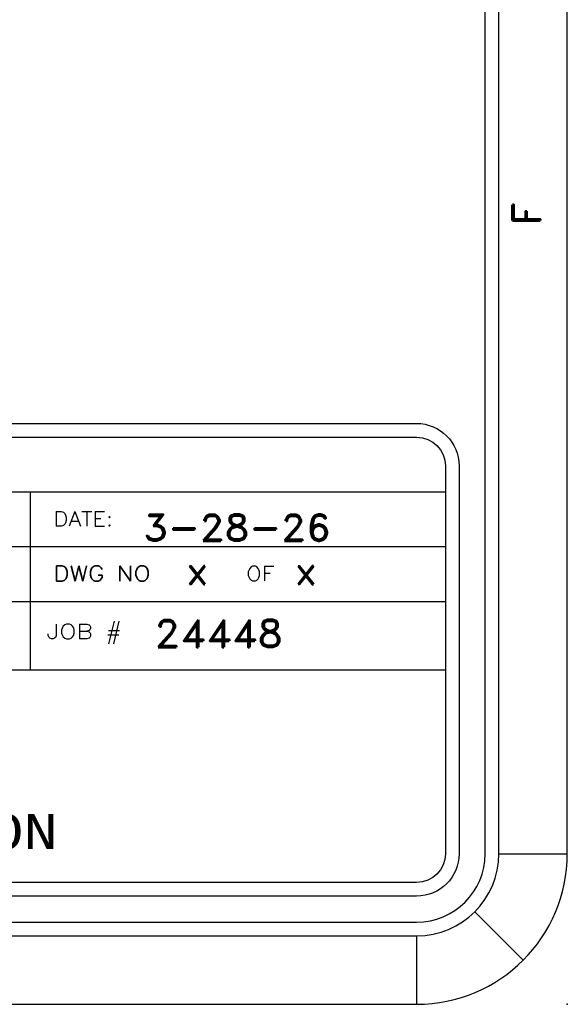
# Model space of a CAD drawing. Header units: inches. Extents: x 3 to 289, y 4 to 291.
# Tile 56 of 256: x 59.73 to 61.72, y 53.39 to 56.99. Entities that reach past the tile are written whole.
import ezdxf
from ezdxf.enums import TextEntityAlignment as Align

# ---------------------------------------------------------------- set-up
doc = ezdxf.new("R2010")
doc.units = ezdxf.units.IN
doc.header["$LTSCALE"] = 0.5
doc.header["$MEASUREMENT"] = 0
doc.layers.add('PLOTVIEW1', color=7, linetype='Continuous')
doc.layers.add('STR_INS', color=8, linetype='Continuous')
doc.styles.add('VERO2-Courier New', font='cour.ttf')
doc.styles.add('VERO3-RomanS', font='romans__.ttf')
doc.styles.add('VERO5-RomanD', font='romand__.ttf')

msp = doc.modelspace()

# ---------------------------------------------------------------- linework, layer by layer
at = {"layer": 'PLOTVIEW1', "color": 97, "linetype": 'Continuous'}
for p, q in [((61.4247, 53.94), (61.4247, 87.94)), ((61.4747, 53.94), (61.4747, 87.94)), ((61.7247, 53.94), (61.7247, 87.94)), ((61.4747, 53.94), (61.7247, 53.94)), ((61.3869, 53.7278), (61.5636, 53.551)), ((15.1747, 53.69), (61.1747, 53.69)), ((15.1747, 53.64), (61.1747, 53.64)), ((61.1747, 53.64), (61.1747, 53.39)), ((15.1747, 53.39), (61.1747, 53.39))]:
    msp.add_line(p, q, dxfattribs=at)
at = {"layer": 'PLOTVIEW1', "color": 252, "linetype": 'Continuous'}
for p, q in [((54.5698, 55.2616, 0.0197), (61.2797, 55.2616, 0.0197)), ((59.7657, 54.8616, 0.0197), (59.7657, 55.2616, 0.0197)), ((54.5698, 55.0616, 0.0197), (61.2797, 55.0616, 0.0197)), ((54.5698, 54.8616, 0.0197), (61.2797, 54.8616, 0.0197)), ((59.7657, 54.6116, 0.0197), (59.7657, 54.8616, 0.0197)), ((56.7397, 54.6116, 0.0197), (61.2797, 54.6116, 0.0197))]:
    msp.add_line(p, q, dxfattribs=at)
at = {"layer": 'PLOTVIEW1', "color": 97, "linetype": 'Continuous'}
for radius in [0.3, 0.25, 0.55]:
    msp.add_arc((61.1747, 53.94), radius, 270, 0, dxfattribs=at)
msp.add_point((61.7247, 53.39), dxfattribs=at)
at = {"layer": 'STR_INS', "color": 4, "linetype": 'Continuous'}
for p, q in [((54.6748, 55.5116), (61.1747, 55.5116)), ((54.6748, 55.4616), (61.1747, 55.4616)), ((61.2797, 55.3566), (61.2797, 53.94)), ((61.3297, 55.3566), (61.3297, 53.94)), ((61.1747, 53.835), (54.6748, 53.835)), ((61.1747, 53.785), (54.6748, 53.785))]:
    msp.add_line(p, q, dxfattribs=at)
at = {"layer": 'STR_INS', "color": 4, "linetype": 'Continuous', "extrusion": (0, 8.88178e-16, -1)}
for centre, radius, start, end in [((-61.1747, 55.3566), 0.155, 90, 180), ((-61.1747, 55.3566), 0.105, 90, 180), ((-61.1747, 53.94), 0.105, 180, 270), ((-61.1747, 53.94), 0.155, 180, 270)]:
    msp.add_arc(centre, radius, start, end, dxfattribs=at)

# ---------------------------------------------------------------- texts
at = {"layer": 'PLOTVIEW1', "color": 56, "linetype": 'Continuous', "style": 'VERO5-RomanD', "width": 1.001006}
msp.add_text('F', height=0.1, rotation=90, dxfattribs=at).set_placement((61.6252, 56.2345), (61.6252, 56.3193), align=Align.FIT)
at = {"layer": 'PLOTVIEW1', "color": 7, "linetype": 'Continuous'}
for s, height, style, width, p, p2 in [('DATE:', 0.05345, 'VERO3-RomanS', 1.000853, (59.8491, 55.1364, 0.0197), (60.0666, 55.1364, 0.0197)), ('3-28-26', 0.09605, 'VERO5-RomanD', 0.999631, (60.1763, 55.0829, 0.0197), (60.8619, 55.0829, 0.0197)), ('DWG NO', 0.05632, 'VERO3-RomanS', 1.000167, (59.849, 54.9355, 0.0197), (60.2038, 54.9355, 0.0197)), ('x', 0.1, 'VERO5-RomanD', 1.001006, (60.3316, 54.924, 0.0197), (60.4164, 54.924, 0.0197)), ('OF', 0.05341, 'VERO3-RomanS', 1.000779, (60.5527, 54.9364, 0.0197), (60.6557, 54.9364, 0.0197)), ('x', 0.1, 'VERO5-RomanD', 1.001006, (60.7277, 54.924, 0.0197), (60.8125, 54.924, 0.0197)), ('JOB #', 0.05433, 'VERO3-RomanS', 1.00007, (59.8247, 54.7244, 0.0197), (60.0993, 54.7244, 0.0197)), ('24448', 0.1, 'VERO5-RomanD', 0.999731, (60.2174, 54.6941, 0.0197), (60.6874, 54.6941, 0.0197)), ('CORPORATION', 0.127868, 'VERO2-Courier New', 0.931388, (58.4888, 53.9567, 0.0197), (59.8649, 53.9567, 0.0197))]:
    msp.add_text(s, height=height, dxfattribs=dict(at, style=style, width=width)).set_placement(p, p2, align=Align.FIT)

doc.saveas('drawing.dxf')
